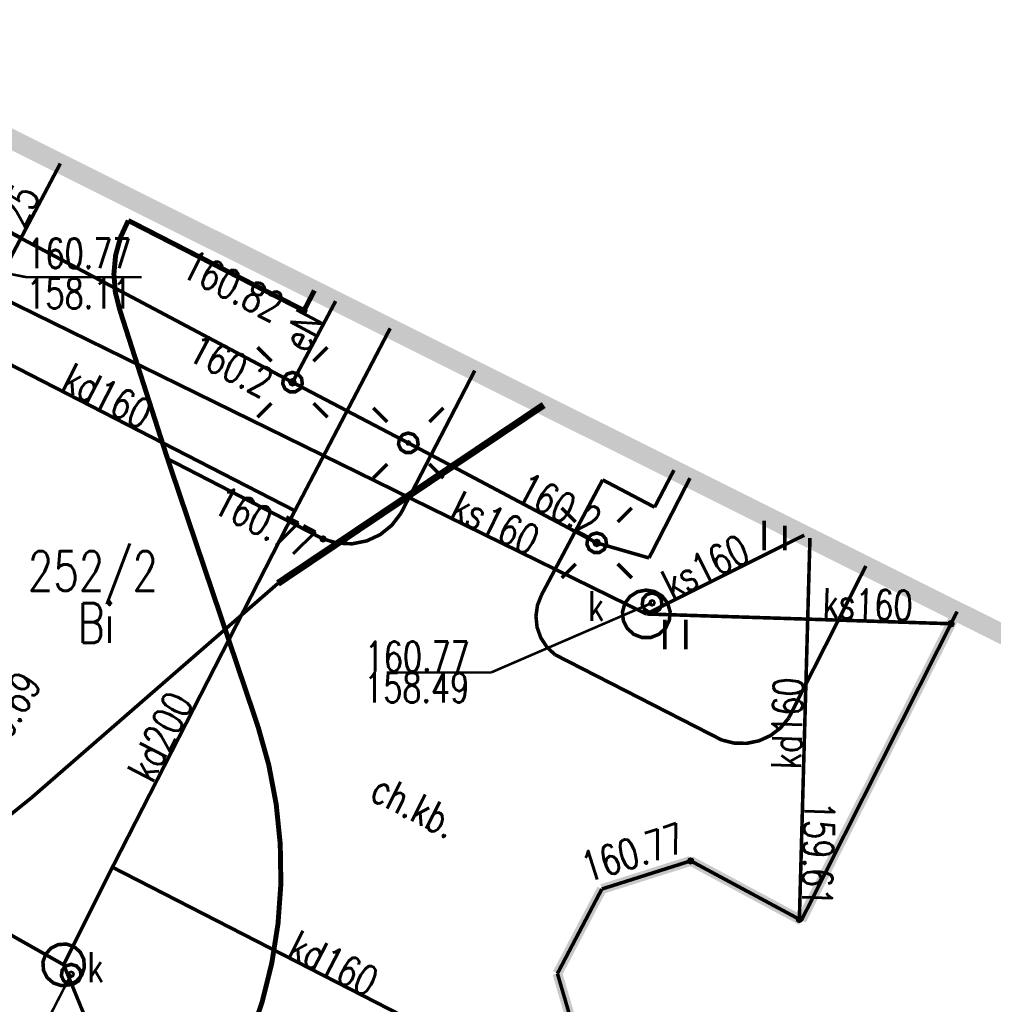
# Model space of a CAD drawing. Extents: x 0 to 7432618, y -40 to 5712028.
# Tile 50 of 165: x 7430677 to 7430702, y 5711565 to 5711590. Entities that reach past the tile are written whole.
import ezdxf
from ezdxf.enums import TextEntityAlignment as Align

# ---------------------------------------------------------------- set-up
doc = ezdxf.new("R2010")
doc.units = 0
doc.header["$MEASUREMENT"] = 0
doc.linetypes.add('0', pattern=[1.5, 1, -0.5])
for name, color, linetype in [('EGBB_L_0', 7, 'Continuous'), ('Numery_dzialek', 7, 'Continuous'), ('OTK_E_T_1', 7, 'Continuous'), ('OTK_L_0', 7, 'Continuous'), ('OTK_L_1', 7, 'Continuous'), ('OTK_L_2', 7, 'Continuous'), ('OTR_T_0', 7, 'Continuous'), ('OTZ_L_3', 7, 'Continuous'), ('SUE_T_3', 7, 'Continuous'), ('SUEP_E_T_0', 7, 'Continuous'), ('SUEP_L_0', 7, 'Continuous'), ('SUER_T_0', 7, 'Continuous'), ('SUGP_L_0', 7, 'Continuous'), ('SUKP_E_T_0', 7, 'Continuous'), ('SUKP_L_0', 7, 'Continuous'), ('SUKR_T_0', 7, 'Continuous'), ('SUL_L_1', 7, 'Continuous'), ('SUP_E_T_1', 7, 'Continuous'), ('SUP_L_1', 7, 'Continuous'), ('SUP_T_4', 7, 'Continuous'), ('SUWP_E_T_0', 7, 'Continuous'), ('SUWP_L_0', 7, 'Continuous'), ('Uzytki', 7, 'Continuous'), ('zakres', 7, 'Continuous')]:
    doc.layers.add(name, color=color, linetype=linetype)
doc.styles.add('STYL_ARIAL', font='simplex', dxfattribs={"width": 0.75, "oblique": 0.1})

msp = doc.modelspace()

# ---------------------------------------------------------------- linework, layer by layer
at = {"layer": 'EGBB_L_0', "color": 18, "true_color": 0x000000, "const_width": 0.25}
for points in [[(7430700.928, 5711575.368), (7430697, 5711567.58)], [(7430694.21, 5711569.08), (7430691.97, 5711568.37)], [(7430697, 5711567.58), (7430694.21, 5711569.08)], [(7430691.97, 5711568.37), (7430690.85, 5711566.24)], [(7430690.85, 5711566.24), (7430691.49, 5711564.05)]]:
    msp.add_lwpolyline(points, dxfattribs=at)
at = {"layer": 'OTK_L_0', "color": 18, "linetype": '0', "true_color": 0x000000, "const_width": 0.09}
for points in [[(7430679.82, 5711582.96), (7430679.704, 5711583.415), (7430679.667, 5711583.883), (7430679.71, 5711584.351), (7430679.833, 5711584.804), (7430680.03, 5711585.23)], [(7430680.03, 5711585.23), (7430684.46, 5711582.96)], [(7430684.46, 5711582.96), (7430684.723, 5711583.465)], [(7430681.02, 5711579.22), (7430679.82, 5711582.96)], [(7430683.3, 5711572.47), (7430681.02, 5711579.22)], [(7430683.3, 5711572.47), (7430683.572, 5711571.5), (7430683.759, 5711570.51), (7430683.861, 5711569.508), (7430683.877, 5711568.501), (7430683.805, 5711567.496), (7430683.648, 5711566.501), (7430683.405, 5711565.523), (7430683.08, 5711564.57)]]:
    msp.add_lwpolyline(points, dxfattribs=at)
at = {"layer": 'OTK_L_1', "color": 18, "true_color": 0x000000, "const_width": 0.125}
for points in [[(7430679.82, 5711582.96), (7430679.704, 5711583.415), (7430679.667, 5711583.883), (7430679.71, 5711584.351), (7430679.833, 5711584.804), (7430680.03, 5711585.23)], [(7430684.46, 5711582.96), (7430680.03, 5711585.23)], [(7430684.723, 5711583.465), (7430684.46, 5711582.96)], [(7430679.82, 5711582.96), (7430681.02, 5711579.22)], [(7430681.02, 5711579.22), (7430683.3, 5711572.47)], [(7430683.3, 5711572.47), (7430683.572, 5711571.5), (7430683.759, 5711570.51), (7430683.861, 5711569.508), (7430683.877, 5711568.501), (7430683.805, 5711567.496), (7430683.648, 5711566.501), (7430683.405, 5711565.523), (7430683.08, 5711564.57)]]:
    msp.add_lwpolyline(points, dxfattribs=at)
at = {"layer": 'OTK_L_2', "color": 18, "linetype": '0', "true_color": 0x000000, "const_width": 0.09}
for points in [[(7430688.766, 5711581.445), (7430686.9, 5711577.84)], [(7430684.94, 5711577.2), (7430681.02, 5711579.22)], [(7430681.02, 5711579.22), (7430683.3, 5711572.47)], [(7430693.3, 5711578), (7430693.788, 5711578.935)], [(7430690.45, 5711575.79), (7430691.99, 5711578.69)], [(7430691.99, 5711578.69), (7430693.3, 5711578)], [(7430686.9, 5711577.84), (7430686.672, 5711577.543), (7430686.38, 5711577.308), (7430686.041, 5711577.15), (7430685.673, 5711577.077), (7430685.299, 5711577.094), (7430684.94, 5711577.2)], [(7430698.626, 5711576.518), (7430696.68, 5711572.68)], [(7430690.79, 5711574.28), (7430690.585, 5711574.472), (7430690.431, 5711574.707), (7430690.337, 5711574.971), (7430690.309, 5711575.251), (7430690.347, 5711575.529), (7430690.45, 5711575.79)], [(7430697, 5711567.58), (7430700.928, 5711575.368)], [(7430694.99, 5711572.13), (7430690.79, 5711574.28)], [(7430683.3, 5711572.47), (7430683.572, 5711571.5), (7430683.759, 5711570.51), (7430683.861, 5711569.508), (7430683.877, 5711568.501), (7430683.805, 5711567.496), (7430683.648, 5711566.501), (7430683.405, 5711565.523), (7430683.08, 5711564.57)], [(7430696.68, 5711572.68), (7430696.476, 5711572.434), (7430696.222, 5711572.241), (7430695.932, 5711572.108), (7430695.619, 5711572.044), (7430695.299, 5711572.052), (7430694.99, 5711572.13)], [(7430691.97, 5711568.37), (7430694.21, 5711569.08)], [(7430694.21, 5711569.08), (7430697, 5711567.58)], [(7430690.85, 5711566.24), (7430691.97, 5711568.37)], [(7430691.49, 5711564.05), (7430690.85, 5711566.24)]]:
    msp.add_lwpolyline(points, dxfattribs=at)
at = {"layer": 'OTR_T_0', "color": 18, "true_color": 0x000000, "const_width": 0.09}
for points in [[(7430684.46, 5711583.005), (7430684.492, 5711582.992), (7430684.505, 5711582.96), (7430684.492, 5711582.928), (7430684.46, 5711582.915), (7430684.428, 5711582.928), (7430684.415, 5711582.96), (7430684.428, 5711582.992), (7430684.46, 5711583.005)], [(7430684.94, 5711577.245), (7430684.972, 5711577.232), (7430684.985, 5711577.2), (7430684.972, 5711577.168), (7430684.94, 5711577.155), (7430684.908, 5711577.168), (7430684.895, 5711577.2), (7430684.908, 5711577.232), (7430684.94, 5711577.245)], [(7430694.21, 5711569.125), (7430694.242, 5711569.112), (7430694.255, 5711569.08), (7430694.242, 5711569.048), (7430694.21, 5711569.035), (7430694.178, 5711569.048), (7430694.165, 5711569.08), (7430694.178, 5711569.112), (7430694.21, 5711569.125)]]:
    msp.add_lwpolyline(points, dxfattribs=at)
at = {"layer": 'OTZ_L_3', "color": 18, "linetype": '0', "true_color": 0x000000, "const_width": 0.09}
for points in [[(7430693.788, 5711578.935), (7430693.3, 5711578)], [(7430691.99, 5711578.69), (7430690.45, 5711575.79)], [(7430693.3, 5711578), (7430691.99, 5711578.69)], [(7430696.06, 5711576.914), (7430696.06, 5711577.664)], [(7430696.585, 5711576.914), (7430696.585, 5711577.538)], [(7430696.68, 5711572.68), (7430698.626, 5711576.518)], [(7430690.79, 5711574.28), (7430690.585, 5711574.472), (7430690.431, 5711574.707), (7430690.337, 5711574.971), (7430690.309, 5711575.251), (7430690.347, 5711575.529), (7430690.45, 5711575.79)], [(7430693.56, 5711574.414), (7430693.56, 5711575.164)], [(7430694.085, 5711574.414), (7430694.085, 5711575.164)], [(7430690.79, 5711574.28), (7430694.99, 5711572.13)], [(7430696.68, 5711572.68), (7430696.476, 5711572.434), (7430696.222, 5711572.241), (7430695.932, 5711572.108), (7430695.619, 5711572.044), (7430695.299, 5711572.052), (7430694.99, 5711572.13)]]:
    msp.add_lwpolyline(points, dxfattribs=at)
at = {"layer": 'SUE_T_3', "color": 18, "true_color": 0x000000, "const_width": 0.09}
for points in [[(7430683.64, 5711581.68), (7430683.286, 5711582.034)], [(7430684.7, 5711581.68), (7430685.054, 5711582.034)], [(7430684.17, 5711581.4), (7430684.305, 5711581.36), (7430684.397, 5711581.254), (7430684.418, 5711581.114), (7430684.359, 5711580.986), (7430684.24, 5711580.91), (7430684.1, 5711580.91), (7430683.981, 5711580.986), (7430683.923, 5711581.114), (7430683.943, 5711581.254), (7430684.035, 5711581.36), (7430684.17, 5711581.4)], [(7430684.17, 5711581.175), (7430684.188, 5711581.168), (7430684.195, 5711581.15), (7430684.188, 5711581.132), (7430684.17, 5711581.125), (7430684.152, 5711581.132), (7430684.145, 5711581.15), (7430684.152, 5711581.168), (7430684.17, 5711581.175)], [(7430683.64, 5711580.62), (7430683.286, 5711580.266)], [(7430684.7, 5711580.62), (7430685.054, 5711580.266)], [(7430686.56, 5711580.15), (7430686.206, 5711580.504)], [(7430687.62, 5711580.15), (7430687.974, 5711580.504)], [(7430687.09, 5711579.87), (7430687.225, 5711579.83), (7430687.317, 5711579.724), (7430687.338, 5711579.584), (7430687.279, 5711579.456), (7430687.16, 5711579.38), (7430687.02, 5711579.38), (7430686.901, 5711579.456), (7430686.843, 5711579.584), (7430686.863, 5711579.724), (7430686.955, 5711579.83), (7430687.09, 5711579.87)], [(7430687.09, 5711579.645), (7430687.108, 5711579.638), (7430687.115, 5711579.62), (7430687.108, 5711579.602), (7430687.09, 5711579.595), (7430687.072, 5711579.602), (7430687.065, 5711579.62), (7430687.072, 5711579.638), (7430687.09, 5711579.645)], [(7430686.56, 5711579.09), (7430686.206, 5711578.736)], [(7430687.62, 5711579.09), (7430687.974, 5711578.736)], [(7430691.31, 5711577.63), (7430690.956, 5711577.984)], [(7430692.37, 5711577.63), (7430692.724, 5711577.984)], [(7430691.84, 5711577.35), (7430691.975, 5711577.31), (7430692.067, 5711577.204), (7430692.088, 5711577.064), (7430692.029, 5711576.936), (7430691.91, 5711576.86), (7430691.77, 5711576.86), (7430691.651, 5711576.936), (7430691.593, 5711577.064), (7430691.613, 5711577.204), (7430691.705, 5711577.31), (7430691.84, 5711577.35)], [(7430691.84, 5711577.125), (7430691.858, 5711577.118), (7430691.865, 5711577.1), (7430691.858, 5711577.082), (7430691.84, 5711577.075), (7430691.822, 5711577.082), (7430691.815, 5711577.1), (7430691.822, 5711577.118), (7430691.84, 5711577.125)], [(7430691.31, 5711576.57), (7430690.956, 5711576.216)], [(7430692.37, 5711576.57), (7430692.724, 5711576.216)]]:
    msp.add_lwpolyline(points, dxfattribs=at)
at = {"layer": 'SUEP_L_0', "color": 1, "true_color": 0xff0000, "const_width": 0.09}
for points in [[(7430672.56, 5711587.31), (7430684.17, 5711581.15)], [(7430684.17, 5711581.15), (7430685.258, 5711583.198)], [(7430684.17, 5711581.15), (7430687.09, 5711579.62)], [(7430687.09, 5711579.62), (7430691.84, 5711577.1)], [(7430693.16, 5711576.72), (7430694.192, 5711578.734)], [(7430691.84, 5711577.1), (7430693.16, 5711576.72)]]:
    msp.add_lwpolyline(points, dxfattribs=at)
at = {"layer": 'SUER_T_0', "color": 1, "true_color": 0xff0000, "const_width": 0.09}
for points in [[(7430684.17, 5711581.213), (7430684.214, 5711581.194), (7430684.232, 5711581.15), (7430684.214, 5711581.106), (7430684.17, 5711581.088), (7430684.126, 5711581.106), (7430684.107, 5711581.15), (7430684.126, 5711581.194), (7430684.17, 5711581.213)], [(7430691.84, 5711577.162), (7430691.884, 5711577.144), (7430691.902, 5711577.1), (7430691.884, 5711577.056), (7430691.84, 5711577.037), (7430691.796, 5711577.056), (7430691.777, 5711577.1), (7430691.796, 5711577.144), (7430691.84, 5711577.162)]]:
    msp.add_lwpolyline(points, dxfattribs=at)
at = {"layer": 'SUGP_L_0', "color": 56, "true_color": 0x808000, "const_width": 0.09}
for points in [[(7430690.503, 5711580.577), (7430683.803, 5711576.078)], [(7430683.803, 5711576.078), (7430677.588, 5711570.672)], [(7430677.588, 5711570.672), (7430673.501, 5711567.377)]]:
    msp.add_lwpolyline(points, dxfattribs=at)
at = {"layer": 'SUKP_L_0', "color": 36, "true_color": 0x803300, "const_width": 0.09}
for points in [[(7430684.23, 5711577.91), (7430667.08, 5711586.725)], [(7430675.34, 5711584.02), (7430693.091, 5711575.307)], [(7430686.633, 5711582.511), (7430684.23, 5711577.91)], [(7430654.76, 5711579.82), (7430678.4, 5711566.46)], [(7430684.23, 5711577.91), (7430679.63, 5711568.92)], [(7430693.091, 5711575.307), (7430697.072, 5711577.295)], [(7430697.217, 5711577.223), (7430696.95, 5711567.607)], [(7430693.091, 5711575.307), (7430700.773, 5711575.061)], [(7430679.63, 5711568.92), (7430678.4, 5711566.46)], [(7430679.63, 5711568.92), (7430693.866, 5711561.621)], [(7430678.4, 5711566.46), (7430681.55, 5711558.78)]]:
    msp.add_lwpolyline(points, dxfattribs=at)
at = {"layer": 'SUKR_T_0', "color": 36, "true_color": 0x803300, "const_width": 0.065}
for points in [[(7430675.12, 5711584.26), (7430677.459, 5711583.802), (7430680.37, 5711583.802)], [(7430693.236, 5711575.587), (7430689.176, 5711573.831)], [(7430693.236, 5711575.65), (7430693.28, 5711575.631), (7430693.298, 5711575.587), (7430693.28, 5711575.543), (7430693.236, 5711575.525), (7430693.192, 5711575.543), (7430693.173, 5711575.587), (7430693.192, 5711575.631), (7430693.236, 5711575.65)], [(7430700.773, 5711575.124), (7430700.817, 5711575.105), (7430700.835, 5711575.061), (7430700.817, 5711575.017), (7430700.773, 5711574.999), (7430700.729, 5711575.017), (7430700.71, 5711575.061), (7430700.729, 5711575.105), (7430700.773, 5711575.124)], [(7430686.543, 5711573.831), (7430689.176, 5711573.831)], [(7430696.95, 5711567.67), (7430696.994, 5711567.651), (7430697.012, 5711567.607), (7430696.994, 5711567.563), (7430696.95, 5711567.545), (7430696.905, 5711567.563), (7430696.887, 5711567.607), (7430696.905, 5711567.651), (7430696.95, 5711567.67)], [(7430678.59, 5711566.282), (7430678.634, 5711566.264), (7430678.652, 5711566.22), (7430678.634, 5711566.176), (7430678.59, 5711566.157), (7430678.546, 5711566.176), (7430678.527, 5711566.22), (7430678.546, 5711566.264), (7430678.59, 5711566.282)], [(7430678.59, 5711566.22), (7430677.419, 5711563.941)]]:
    msp.add_lwpolyline(points, dxfattribs=at)
at = {"layer": 'SUL_L_1', "color": 18, "true_color": 0x000000, "const_width": 0.175}
msp.add_lwpolyline([(7430690.503, 5711580.577), (7430683.803, 5711576.078)], dxfattribs=at)
at = {"layer": 'SUP_L_1', "color": 36, "true_color": 0x803300, "const_width": 0.09}
for points in [[(7430692.613, 5711574.94), (7430692.512, 5711575.137), (7430692.49, 5711575.357), (7430692.549, 5711575.571), (7430692.681, 5711575.749), (7430692.868, 5711575.867), (7430693.086, 5711575.91), (7430693.304, 5711575.871), (7430693.493, 5711575.756), (7430693.628, 5711575.58), (7430693.691, 5711575.368), (7430693.672, 5711575.147), (7430693.575, 5711574.948), (7430693.413, 5711574.797), (7430693.207, 5711574.715), (7430692.985, 5711574.713), (7430692.778, 5711574.792), (7430692.613, 5711574.94)], [(7430677.983, 5711566.139), (7430677.892, 5711566.323), (7430677.878, 5711566.528), (7430677.944, 5711566.723), (7430678.079, 5711566.877), (7430678.263, 5711566.968), (7430678.468, 5711566.982), (7430678.663, 5711566.916), (7430678.817, 5711566.781), (7430678.908, 5711566.597), (7430678.922, 5711566.392), (7430678.856, 5711566.197), (7430678.721, 5711566.043), (7430678.537, 5711565.952), (7430678.332, 5711565.938), (7430678.137, 5711566.004), (7430677.983, 5711566.139)]]:
    msp.add_lwpolyline(points, dxfattribs=at)
at = {"layer": 'SUP_T_4', "color": 18, "true_color": 0x000000, "const_width": 0.09}
for points in [[(7430693.236, 5711575.837), (7430693.371, 5711575.797), (7430693.463, 5711575.691), (7430693.484, 5711575.551), (7430693.425, 5711575.423), (7430693.306, 5711575.347), (7430693.166, 5711575.347), (7430693.047, 5711575.423), (7430692.988, 5711575.551), (7430693.009, 5711575.691), (7430693.101, 5711575.797), (7430693.236, 5711575.837)], [(7430678.59, 5711566.47), (7430678.725, 5711566.43), (7430678.817, 5711566.324), (7430678.838, 5711566.184), (7430678.779, 5711566.056), (7430678.66, 5711565.98), (7430678.52, 5711565.98), (7430678.401, 5711566.056), (7430678.343, 5711566.184), (7430678.363, 5711566.324), (7430678.455, 5711566.43), (7430678.59, 5711566.47)]]:
    msp.add_lwpolyline(points, dxfattribs=at)
at = {"layer": 'SUWP_L_0', "color": 5, "true_color": 0x0000ff, "const_width": 0.09}
msp.add_lwpolyline([(7430674.86, 5711580.12), (7430678.316, 5711586.667)], dxfattribs=at)
at = {"layer": 'zakres', "color": 18, "linetype": '0', "true_color": 0x000000, "const_width": 0.5}
msp.add_lwpolyline([(7430373.949, 5711738.752), (7430343.264, 5711674.558), (7430724.141, 5711482.075), (7430757.406, 5711547.147), (7430373.949, 5711738.752)], dxfattribs=at)

# ---------------------------------------------------------------- texts
at = {"layer": 'Numery_dzialek', "color": 18, "true_color": 0x000000, "style": 'STYL_ARIAL', "width": 0.75}
msp.add_text('252/2', height=1, dxfattribs=at).set_placement((7430677.497, 5711576.891), align=Align.TOP_LEFT)
at = {"layer": 'OTK_E_T_1', "color": 18, "true_color": 0x000000, "style": 'STYL_ARIAL', "width": 0.75}
msp.add_text('ch.kb.', height=0.75, rotation=332.8544, dxfattribs=at).set_placement((7430687.251, 5711570.469), align=Align.MIDDLE_CENTER)
at = {"layer": 'OTR_T_0', "color": 18, "true_color": 0x000000, "style": 'STYL_ARIAL', "width": 0.75}
for s, rotation, p in [('160.82', 332.8687, (7430681.216, 5711583.648)), ('160.69', 59.5745, (7430676.724, 5711571.148))]:
    msp.add_text(s, height=0.75, rotation=rotation, dxfattribs=at).set_placement(p, align=Align.BOTTOM_LEFT)
msp.add_text('160.77', height=0.75, rotation=332.7377, dxfattribs=at).set_placement((7430684.813, 5711577.348), align=Align.TOP_RIGHT)
msp.add_text('160.77', height=0.75, rotation=17.5867, dxfattribs=at).set_placement((7430694.197, 5711569.12), align=Align.BOTTOM_RIGHT)
at = {"layer": 'SUEP_E_T_0', "color": 1, "true_color": 0xff0000, "style": 'STYL_ARIAL', "width": 0.75}
msp.add_text('eN', height=0.75, rotation=62.0113, dxfattribs=at).set_placement((7430684.424, 5711582.459), align=Align.MIDDLE_CENTER)
at = {"layer": 'SUER_T_0', "color": 1, "true_color": 0xff0000, "style": 'STYL_ARIAL', "width": 0.75}
for rotation, p in [(332.3467, (7430683.581, 5711581.065)), (332.0529, (7430691.855, 5711577.552))]:
    msp.add_text('160.2', height=0.75, rotation=rotation, dxfattribs=at).set_placement(p, align=Align.MIDDLE_RIGHT)
at = {"layer": 'SUKP_E_T_0', "color": 36, "true_color": 0x803300, "style": 'STYL_ARIAL', "width": 0.75}
for s, rotation, p in [('kd160', 332.7967, (7430679.507, 5711580.807)), ('ks160', 333.8561, (7430689.288, 5711577.606)), ('ks160', 26.5351, (7430694.581, 5711576.502)), ('ks160', 358.1678, (7430698.673, 5711575.552)), ('kd160', 88.41, (7430696.646, 5711572.55)), ('kd200', 62.9021, (7430680.832, 5711572.218)), ('kd160', 332.8544, (7430685.206, 5711566.496))]:
    msp.add_text(s, height=0.75, rotation=rotation, dxfattribs=at).set_placement(p, align=Align.MIDDLE_CENTER)
at = {"layer": 'SUKR_T_0', "color": 36, "true_color": 0x803300, "style": 'STYL_ARIAL', "width": 0.75}
for s, p in [('160.77', (7430677.459, 5711584.026)), ('158.11', (7430677.459, 5711583.014))]:
    msp.add_text(s, height=0.75, dxfattribs=at).set_placement(p)
for s, p in [('160.77', (7430685.99, 5711574.609)), ('158.49', (7430685.976, 5711573.827))]:
    msp.add_text(s, height=0.75, dxfattribs=at).set_placement(p, align=Align.TOP_LEFT)
msp.add_text('159.61', height=0.75, rotation=268.41, dxfattribs=at).set_placement((7430697.391, 5711567.936), align=Align.MIDDLE_RIGHT)
at = {"layer": 'SUP_E_T_1', "color": 18, "true_color": 0x000000, "style": 'STYL_ARIAL', "width": 0.75}
for p in [(7430691.62, 5711574.906), (7430679.001, 5711565.8)]:
    msp.add_text('k', height=0.75, dxfattribs=at).set_placement(p, align=Align.BOTTOM_LEFT)
at = {"layer": 'SUWP_E_T_0', "color": 5, "true_color": 0x0000ff, "style": 'STYL_ARIAL', "width": 0.75}
msp.add_text('wo125', height=0.75, rotation=62.1738, dxfattribs=at).set_placement((7430676.935, 5711584.964), align=Align.MIDDLE_CENTER)
at = {"layer": 'Uzytki', "color": 96, "true_color": 0x008000, "style": 'STYL_ARIAL', "width": 0.75}
msp.add_text('Bi', height=1, dxfattribs=at).set_placement((7430679.221, 5711574.277), align=Align.BOTTOM_CENTER)

doc.saveas('drawing.dxf')
